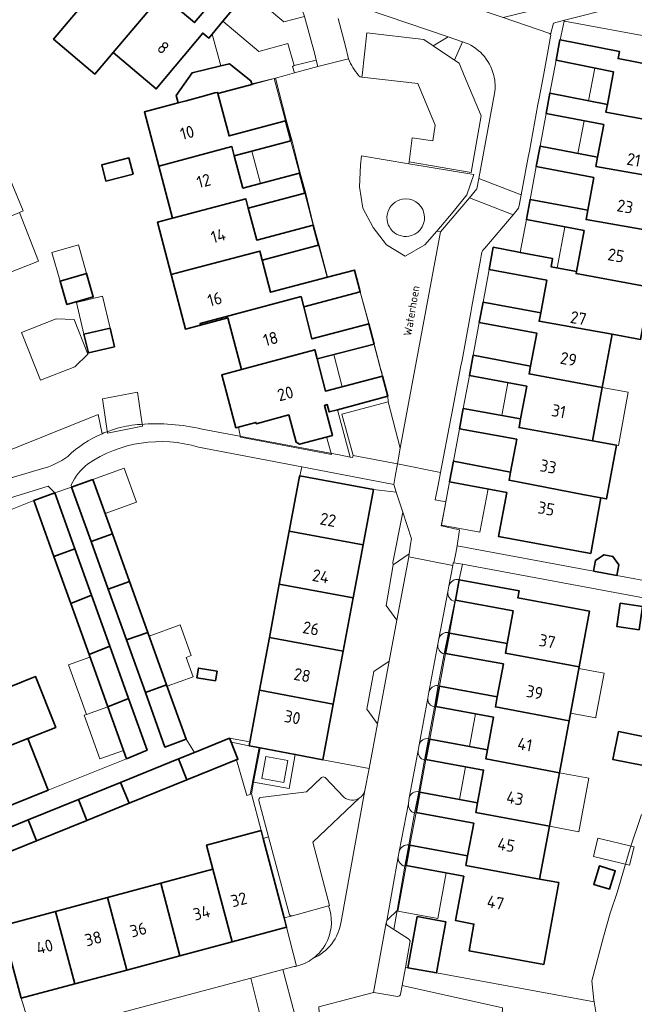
# Model space of a CAD drawing. Header units: metres. Extents: x 149984 to 156489, y 469398 to 478068.
# Tile 236 of 256: x 153711 to 153779, y 471897 to 472006. Entities that reach past the tile are written whole.
import ezdxf
from ezdxf.enums import TextEntityAlignment as Align

# ---------------------------------------------------------------- set-up
doc = ezdxf.new("R2010")
doc.units = ezdxf.units.M
doc.header["$LTSCALE"] = 0.75
for name, color, linetype, lineweight in [('B-WE-GR-BEPLANTING_CULTUUR_HEESTERS-GV', 252, 'Continuous', 18), ('B-WE-GR-BEPLANTING_CULTUUR_ROOS-GV', 252, 'Continuous', 18), ('B-WE-OG-BEBOUWING-GV', 6, 'Continuous', 35), ('B-WE-OG-BEBOUWING-T18', 1, 'Continuous', 18), ('B-WE-OG-BEBOUWING_LAGE TRAFO-GV', 6, 'Continuous', 18), ('B-WE-OG-BEBOUWING_LUIFEL-GV', 6, 'Continuous', 18), ('B-WE-OG-BEBOUWING_OVERBOUWING-GV', 6, 'Continuous', 18), ('B-WE-OG-TERREIN_BEGROEID-GV', 252, 'Continuous', 18), ('B-WE-OG-TERREIN_ERF-GV', 252, 'Continuous', 18), ('B-WE-OG-TOPOGRAFIE-T18', 7, 'Continuous', 18), ('B-WE-OG-WATER_MEER-GV', 252, 'Continuous', 18), ('B-WE-VH-OPENVERHARDING_BETONSTRAATSTEEN-GV', 252, 'Continuous', 18), ('B-WE-VH-OPENVERHARDING_STRAATBAKSTEEN-GV', 252, 'Continuous', 18), ('B-WE-VH-OPENVERHARDING_TEGEL-GV', 252, 'Continuous', 18)]:
    doc.layers.add(name, color=color, linetype=linetype, lineweight=lineweight)
doc.styles.add('NLCS-ISO-M500-T18', font='NLCS-ISO.ttf', dxfattribs={"height": 0.9})
doc.styles.add('NLCS-ISO-M750-T18', font='NLCS-ISO.ttf', dxfattribs={"height": 1.35})

msp = doc.modelspace()

# ---------------------------------------------------------------- linework, layer by layer
at = {"layer": 'B-WE-GR-BEPLANTING_CULTUUR_HEESTERS-GV', "flags": 128}
for points in [[(153780.73, 472012.61), (153778.87, 472009.15), (153778.075, 472007.833), (153776.971, 472007.537), (153771.38, 472006.133), (153771.327, 472006.038), (153771.367, 472006.031), (153781.405, 472004.154)], [(153759.161, 471941.535), (153759.666, 471943.926), (153759.673, 471943.957)], [(153758.514, 471943.222), (153758.4, 471942.605)], [(153757.394, 471937.352), (153757.285, 471936.774)], [(153758.001, 471935.69), (153758.481, 471938.079)], [(153756.923, 471929.79), (153757.316, 471932.172)], [(153756.284, 471931.435), (153756.175, 471930.763)], [(153755.808, 471923.893), (153756.266, 471926.26)], [(153755.213, 471925.6), (153755.097, 471924.964)], [(153749.179, 471920.5), (153749.643, 471922.958), (153744.512, 471923.932), (153741.435, 471924.517), (153740.772, 471920.744), (153736.808, 471921.44), (153736.554, 471920.133), (153737.629, 471916.061), (153737.859, 471915.188), (153738.465, 471915.35), (153737.379, 471919.404)], [(153737.583, 471919.732), (153742.683, 471920.374), (153744.356, 471921.945)], [(153744.755, 471921.942), (153746.845, 471919.764)], [(153754.115, 471919.679), (153754.014, 471919.07)], [(153754.707, 471917.979), (153755.167, 471920.368)], [(153753.611, 471912.09), (153754.055, 471914.462)], [(153752.994, 471913.723), (153752.887, 471913.141)], [(153745.139, 471907.711), (153741.114, 471906.592), (153740.193, 471906.349), (153740.468, 471905.306), (153741.587, 471900.994)], [(153751.778, 471905.456), (153752.385, 471905.075), (153752.754, 471907.157), (153751.73, 471906.184)], [(153751.598, 471906.028), (153751.555, 471905.79)], [(153775.33, 471893.03), (153774.657, 471897.039), (153757.13, 471900.229), (153753.937, 471900.81), (153753.69, 471900.855), (153753.324, 471898.842), (153764.458, 471896.342)]]:
    msp.add_lwpolyline(points, dxfattribs=at)
for points in [[(153741.354, 472000.287), (153741.146, 472000.97), (153741.317, 472001.089), (153740.618, 472003.538), (153737.4, 472002.641), (153733.384, 472006.026), (153732.189, 472004.594), (153733.156, 472001.048), (153734.135, 472001.279), (153736.513, 471999.394), (153736.6, 471999.071), (153739.227, 471999.694), (153740.325, 472000)], [(153759.142, 472001.691), (153760.018, 472003.741), (153758.449, 472004.29), (153756.755, 472003.296)], [(153752.661, 471953.684), (153752.38, 471954.531), (153742.18, 471956.476), (153741.931, 471955.501), (153750.148, 471953.958)], [(153712.375, 471952.735), (153714.7, 471953.596), (153713.964, 471954.334), (153703.282, 471951.031), (153703.833, 471949.319)], [(153736.808, 471921.44), (153740.772, 471920.744), (153741.435, 471924.517), (153737.534, 471925.258)], [(153737.721, 471921.836), (153738.164, 471924.296), (153740.623, 471923.845), (153740.179, 471921.385)], [(153706.977, 471912.633), (153706.884, 471912.596), (153705.97, 471914.896), (153704.682, 471914.38), (153703.439, 471913.882), (153702.972, 471912.739), (153710.691, 471893.486), (153710.917, 471892.919), (153711.43, 471892.98), (153712.266, 471893.203), (153710.965, 471897.415), (153708.818, 471905.473), (153708.862, 471905.485)]]:
    msp.add_lwpolyline(points, close=True, dxfattribs=at)
at = {"layer": 'B-WE-GR-BEPLANTING_CULTUUR_HEESTERS-GV'}
for points in [[(153759.673, 471943.957, 0.4170107), (153758.514, 471943.222)], [(153758.4, 471942.605, 0.4025682), (153759.161, 471941.535)], [(153758.481, 471938.079, 0.3968194), (153757.394, 471937.352)], [(153757.285, 471936.774, 0.3898345), (153758.001, 471935.69)], [(153757.316, 471932.172, 0.3748282), (153756.284, 471931.435)], [(153756.175, 471930.763, 0.4004176), (153756.923, 471929.79)], [(153756.266, 471926.26, 0.397391), (153755.213, 471925.6)], [(153755.097, 471924.964, 0.3872714), (153755.808, 471923.893)], [(153744.356, 471921.945, -0.4486153), (153744.755, 471921.942)], [(153737.379, 471919.404, -0.428098), (153737.583, 471919.732)], [(153746.845, 471919.764, 0.3179296), (153748.537, 471919.654)], [(153748.537, 471919.654, 0.1883181), (153749.179, 471920.5)], [(153755.167, 471920.368, 0.4060414), (153754.115, 471919.679)], [(153754.014, 471919.07, 0.3642294), (153754.707, 471917.979)], [(153754.055, 471914.462, 0.3876946), (153752.994, 471913.723)], [(153752.887, 471913.141, 0.3881759), (153753.611, 471912.09)], [(153745.017, 471903.854, 0.1944457), (153745.139, 471907.711)], [(153751.555, 471905.79, 0.2493106), (153751.778, 471905.456)], [(153751.73, 471906.184, 0.1316113), (153751.598, 471906.028)], [(153743.38, 471901.825, 0.1314917), (153745.017, 471903.854)], [(153741.587, 471900.994, 0.0989228), (153743.38, 471901.825)]]:
    msp.add_lwpolyline(points, format="xyb", dxfattribs=at)
at = {"layer": 'B-WE-GR-BEPLANTING_CULTUUR_ROOS-GV', "flags": 128}
for points in [[(153719.965, 471960.165), (153719.545, 471962.302), (153704.677, 471956.352), (153704.745, 471956.181), (153696.972, 471953.103)], [(153696.972, 471953.103), (153690.981, 471950.754), (153691.323, 471949.936), (153691.353, 471949.782), (153713.234, 471956.249)]]:
    msp.add_lwpolyline(points, dxfattribs=at)
at = {"layer": 'B-WE-GR-BEPLANTING_CULTUUR_ROOS-GV'}
for points in [[(153716.152, 471957.644, -0.0884047), (153719.965, 471960.165)], [(153713.234, 471956.249, 0.0970785), (153716.152, 471957.644)]]:
    msp.add_lwpolyline(points, format="xyb", dxfattribs=at)
at = {"layer": 'B-WE-OG-BEBOUWING-GV', "flags": 128}
for points in [[(153727.384, 472008.258), (153731.571, 472013.218), (153729.813, 472014.701), (153725.626, 472009.742), (153722.799, 472012.13), (153722.013, 472012.813), (153716.604, 472006.415), (153714.572, 472004.011), (153719.154, 472000.137), (153721.191, 472002.546), (153726.606, 472008.951)], [(153721.191, 472002.546), (153725.984, 471998.502), (153731.159, 472004.701), (153731.819, 472004.151), (153732.189, 472004.594), (153733.384, 472006.026), (153736.156, 472009.347), (153734.406, 472010.824), (153730.218, 472005.865), (153727.384, 472008.258), (153726.606, 472008.951)], [(153776.136, 471996.778), (153775.965, 471995.897), (153784.177, 471994.399), (153785.268, 472000.314), (153777.326, 472001.856), (153777.48, 472002.651), (153770.886, 472003.933), (153770.844, 472003.941), (153770.422, 472001.679), (153776.809, 472000.408)], [(153731.334, 471997.729), (153732.514, 471998.043), (153732.775, 471998.112), (153732.814, 471997.967), (153736.623, 471998.984), (153736.6, 471999.071), (153736.513, 471999.394), (153734.135, 472001.279), (153733.156, 472001.048), (153729.974, 472000.297), (153728.208, 471997.779), (153728.427, 471996.957), (153729.292, 471997.187)], [(153734.392, 471992.076), (153734.663, 471991.049), (153740.944, 471992.718), (153740.354, 471994.937), (153734.072, 471993.272), (153732.814, 471997.967), (153732.775, 471998.112), (153732.514, 471998.043), (153731.334, 471997.729), (153729.292, 471997.187), (153728.427, 471996.957), (153727.851, 471996.804), (153724.676, 471995.961), (153726.264, 471989.917)], [(153775.965, 471995.897), (153776.136, 471996.778), (153769.742, 471998.022), (153769.321, 471995.761), (153775.72, 471994.531), (153775.045, 471990.891), (153774.851, 471989.886), (153783.076, 471988.433), (153784.177, 471994.399)], [(153734.663, 471991.049), (153734.392, 471992.076), (153726.264, 471989.917), (153727.789, 471984.114), (153735.95, 471986.261), (153736.204, 471985.251), (153742.485, 471986.92), (153741.894, 471989.143), (153735.613, 471987.473)], [(153774.851, 471989.886), (153775.045, 471990.891), (153768.645, 471992.133), (153768.222, 471989.863), (153774.626, 471988.634), (153773.954, 471985.005), (153773.761, 471983.978), (153781.989, 471982.543), (153783.076, 471988.433)], [(153720.39, 471988.24), (153723.416, 471989.019), (153722.951, 471990.823), (153719.926, 471990.044)], [(153727.637, 471977.869), (153729.314, 471978.31), (153737.503, 471980.466), (153737.745, 471979.453), (153744.026, 471981.122), (153743.433, 471983.354), (153737.151, 471981.685), (153736.204, 471985.251), (153735.95, 471986.261), (153727.789, 471984.114), (153726.11, 471983.672)], [(153772.651, 471977.971), (153780.869, 471976.474), (153781.989, 471982.543), (153773.761, 471983.978), (153773.954, 471985.005), (153767.543, 471986.215), (153767.124, 471983.963), (153773.534, 471982.738), (153772.69, 471978.186)], [(153780.869, 471976.474), (153772.651, 471977.971), (153772.69, 471978.186), (153769.87, 471978.724), (153770.044, 471979.637), (153766.442, 471980.318), (153766.307, 471980.344), (153763.442, 471980.886), (153762.986, 471978.438), (153769.407, 471977.235), (153768.719, 471973.599), (153768.548, 471972.678), (153776.649, 471971.225), (153779.825, 471970.655), (153780.848, 471976.359)], [(153742.372, 471974.282), (153748.655, 471975.936), (153748.01, 471978.362), (153745.017, 471977.567), (153738.692, 471975.887), (153737.745, 471979.453), (153737.503, 471980.466), (153729.314, 471978.31), (153727.637, 471977.869), (153729.235, 471971.795), (153730.91, 471972.236), (153730.864, 471972.411), (153742.082, 471975.405)], [(153716.048, 471974.531), (153718.987, 471975.372), (153718.241, 471977.98), (153715.301, 471977.14)], [(153742.082, 471975.405), (153730.864, 471972.411), (153730.91, 471972.236), (153733.932, 471973.05), (153735.471, 471967.323), (153743.606, 471969.499), (153743.869, 471968.482), (153750.2, 471970.128), (153749.604, 471972.37), (153743.295, 471970.709), (153742.372, 471974.282)], [(153768.548, 471972.678), (153768.719, 471973.599), (153762.307, 471974.791), (153761.886, 471972.53), (153768.291, 471971.339), (153767.602, 471967.694), (153767.437, 471966.809), (153775.566, 471965.304), (153776.649, 471971.225)], [(153721.338, 471969.835), (153720.843, 471971.914), (153717.95, 471971.225), (153718.444, 471969.146)], [(153751.738, 471964.35), (153751.144, 471966.581), (153744.794, 471964.901), (153743.869, 471968.482), (153743.606, 471969.499), (153735.471, 471967.323), (153733.258, 471966.728), (153734.842, 471960.837), (153737.055, 471961.432), (153737.096, 471961.278), (153740.722, 471962.252), (153741.53, 471959.244), (153741.92, 471959.008), (153745.566, 471959.987), (153744.672, 471963.313), (153744.995, 471963.4), (153745.211, 471962.589), (153746.115, 471962.833)], [(153766.489, 471961.808), (153766.314, 471960.856), (153774.482, 471959.381), (153775.566, 471965.304), (153767.437, 471966.809), (153767.602, 471967.694), (153761.208, 471968.892), (153760.787, 471966.632), (153767.176, 471965.444)], [(153766.314, 471960.856), (153766.489, 471961.808), (153760.108, 471962.984), (153759.687, 471960.723), (153766.061, 471959.548), (153765.372, 471955.903), (153765.197, 471954.992), (153773.39, 471953.409), (153775.415, 471953.039), (153776.051, 471952.923), (153777.143, 471958.9), (153774.482, 471959.381)], [(153765.197, 471954.992), (153765.372, 471955.903), (153759.017, 471957.125), (153758.591, 471954.835), (153764.944, 471953.643), (153764.019, 471948.75), (153774.288, 471946.873), (153775.415, 471953.039), (153773.39, 471953.409)], [(153718.933, 471955.086), (153716.568, 471954.241), (153718.746, 471948.179), (153721.109, 471949.028)], [(153748.993, 471947.807), (153750.148, 471953.958), (153741.931, 471955.501), (153741.881, 471955.232), (153740.773, 471949.329)], [(153714.7, 471953.596), (153712.375, 471952.735), (153714.602, 471946.528), (153716.935, 471947.366)], [(153720.645, 471942.892), (153723.008, 471943.741), (153721.109, 471949.028), (153718.746, 471948.179)], [(153748.993, 471947.807), (153740.773, 471949.329), (153739.666, 471943.432), (153747.886, 471941.909)], [(153716.482, 471941.286), (153718.782, 471942.223), (153716.935, 471947.366), (153714.602, 471946.528)], [(153774.598, 471944.895), (153777.173, 471944.419), (153777.392, 471945.6), (153776.751, 471946.533), (153775.749, 471946.718), (153774.817, 471946.077)], [(153723.008, 471943.741), (153720.645, 471942.892), (153722.674, 471937.241), (153725.038, 471938.09)], [(153764.796, 471935.788), (153772.987, 471934.244), (153774.144, 471940.458), (153766.162, 471941.944), (153766.329, 471942.687), (153759.675, 471943.926), (153759.252, 471941.655), (153765.664, 471940.469), (153764.988, 471936.839)], [(153747.886, 471941.909), (153739.666, 471943.432), (153738.559, 471937.535), (153746.779, 471936.012)], [(153718.782, 471942.223), (153716.482, 471941.286), (153718.51, 471935.634), (153720.809, 471936.571)], [(153780.043, 471940.966), (153777.571, 471941.327), (153777.192, 471938.733), (153779.665, 471938.372)], [(153724.772, 471931.402), (153727.135, 471932.251), (153725.038, 471938.09), (153722.674, 471937.241)], [(153746.779, 471936.012), (153738.559, 471937.535), (153737.455, 471931.655), (153745.669, 471930.094)], [(153763.679, 471929.795), (153771.872, 471928.259), (153772.987, 471934.244), (153764.796, 471935.788), (153764.988, 471936.839), (153758.575, 471938.017), (153758.154, 471935.756), (153764.569, 471934.587), (153763.889, 471930.938)], [(153720.809, 471936.571), (153718.51, 471935.634), (153720.597, 471929.817), (153722.905, 471930.731)], [(153730.492, 471933.051), (153732.57, 471932.714), (153732.742, 471933.775), (153730.664, 471934.112)], [(153701.695, 471928.779), (153703.921, 471923.211), (153711.691, 471926.289), (153714.814, 471927.526), (153712.575, 471933.178), (153709.443, 471931.912)], [(153727.135, 471932.251), (153724.772, 471931.402), (153726.953, 471925.332), (153729.306, 471926.209)], [(153745.669, 471930.094), (153737.455, 471931.655), (153736.299, 471925.493), (153737.534, 471925.258), (153741.435, 471924.517), (153744.512, 471923.932)], [(153770.797, 471922.483), (153771.872, 471928.259), (153763.679, 471929.795), (153763.889, 471930.938), (153757.477, 471932.118), (153757.056, 471929.857), (153763.468, 471928.675), (153762.789, 471925.027), (153762.608, 471924.05)], [(153722.666, 471924.049), (153724.969, 471924.977), (153722.905, 471930.731), (153720.597, 471929.817)], [(153711.691, 471926.289), (153703.921, 471923.211), (153706.233, 471917.429), (153713.985, 471920.552)], [(153730.219, 471924.747), (153728.456, 471924.031), (153729.379, 471921.679), (153735.066, 471923.989), (153734.302, 471925.87), (153734.115, 471926.33)], [(153761.496, 471918.082), (153769.69, 471916.537), (153770.797, 471922.483), (153762.608, 471924.05), (153762.789, 471925.027), (153756.379, 471926.22), (153755.958, 471923.958), (153762.371, 471922.784), (153761.692, 471919.134)], [(153777.351, 471927.056), (153776.73, 471923.971), (153781.84, 471922.942), (153783.049, 471925.909)], [(153722.026, 471921.419), (153722.972, 471919.092), (153729.379, 471921.679), (153728.456, 471924.031)], [(153722.972, 471919.092), (153722.026, 471921.419), (153717.325, 471919.509), (153718.266, 471917.192)], [(153711.741, 471917.241), (153712.678, 471914.935), (153718.266, 471917.192), (153717.325, 471919.509)], [(153768.597, 471910.669), (153769.69, 471916.537), (153761.496, 471918.082), (153761.692, 471919.134), (153755.282, 471920.331), (153754.86, 471918.06), (153761.271, 471916.872), (153760.593, 471913.233), (153760.399, 471912.185)], [(153705.97, 471914.896), (153706.884, 471912.596), (153706.977, 471912.633), (153712.678, 471914.935), (153711.741, 471917.241)], [(153732.28, 471911.757), (153734.411, 471903.686), (153740.468, 471905.306), (153740.193, 471906.349), (153738.337, 471913.379), (153737.859, 471915.188), (153737.629, 471916.061), (153731.572, 471914.439)], [(153760.593, 471913.233), (153754.182, 471914.422), (153753.762, 471912.161), (153760.174, 471910.981), (153759.257, 471906.053), (153761.298, 471905.673), (153760.754, 471902.7), (153769.063, 471901.18), (153770.728, 471910.279), (153768.597, 471910.669), (153760.399, 471912.185)], [(153776.379, 471909.547), (153777.004, 471911.601), (153775.244, 471912.136), (153774.619, 471910.082)], [(153726.484, 471910.204), (153728.615, 471902.136), (153734.411, 471903.686), (153732.28, 471911.757)], [(153728.615, 471902.136), (153726.484, 471910.204), (153720.562, 471908.618), (153722.72, 471900.559)], [(153720.562, 471908.618), (153714.784, 471907.071), (153716.942, 471899.014), (153722.72, 471900.559)], [(153710.965, 471897.415), (153716.942, 471899.014), (153714.784, 471907.071), (153708.862, 471905.485), (153708.818, 471905.473)], [(153754.971, 471906.495), (153753.937, 471900.81), (153757.13, 471900.229), (153758.164, 471905.914)]]:
    msp.add_lwpolyline(points, close=True, dxfattribs=at)
at = {"layer": 'B-WE-OG-BEBOUWING_LAGE TRAFO-GV', "flags": 128}
msp.add_lwpolyline([(153737.721, 471921.836), (153740.179, 471921.385), (153740.623, 471923.845), (153738.164, 471924.296)], close=True, dxfattribs=at)
at = {"layer": 'B-WE-OG-BEBOUWING_LUIFEL-GV', "flags": 128}
for points in [[(153770.422, 472001.679), (153769.742, 471998.022), (153774.033, 471997.187), (153774.756, 472000.817)], [(153740.354, 471994.937), (153739.092, 471999.646), (153732.815, 471997.964), (153734.072, 471993.272)], [(153769.321, 471995.761), (153768.645, 471992.133), (153772.864, 471991.314), (153773.563, 471994.946)], [(153740.944, 471992.718), (153736.617, 471991.568), (153737.567, 471987.993), (153741.894, 471989.143)], [(153767.543, 471986.215), (153773.954, 471985.005), (153774.626, 471988.634), (153768.222, 471989.863)], [(153742.485, 471986.92), (153736.204, 471985.251), (153737.151, 471981.685), (153743.433, 471983.354)], [(153767.124, 471983.963), (153766.442, 471980.318), (153770.044, 471979.637), (153769.87, 471978.724), (153770.548, 471978.595), (153771.417, 471983.142)], [(153715.301, 471977.14), (153718.241, 471977.98), (153717.329, 471981.169), (153714.389, 471980.329)], [(153744.026, 471981.122), (153737.745, 471979.453), (153738.692, 471975.887), (153744.973, 471977.555)], [(153762.986, 471978.438), (153762.307, 471974.791), (153768.719, 471973.599), (153769.407, 471977.235)], [(153717.95, 471971.225), (153720.843, 471971.914), (153720.003, 471975.444), (153717.109, 471974.755)], [(153748.655, 471975.936), (153742.372, 471974.282), (153743.295, 471970.709), (153749.604, 471972.37)], [(153761.886, 471972.53), (153761.208, 471968.892), (153767.602, 471967.694), (153768.291, 471971.339)], [(153750.2, 471970.128), (153745.708, 471968.96), (153746.636, 471965.388), (153751.144, 471966.581)], [(153760.787, 471966.632), (153760.108, 471962.984), (153764.386, 471962.196), (153765.063, 471965.837)], [(153775.566, 471965.304), (153774.483, 471959.386), (153777.143, 471958.9), (153777.377, 471958.857), (153778.459, 471964.775)], [(153735.125, 471960.913), (153735.363, 471959.769), (153745.457, 471957.841), (153744.921, 471959.814), (153741.92, 471959.008), (153741.53, 471959.244), (153740.722, 471962.252), (153737.096, 471961.278), (153737.055, 471961.432)], [(153766.061, 471959.548), (153759.687, 471960.723), (153759.017, 471957.125), (153765.372, 471955.903)], [(153718.933, 471955.086), (153720.294, 471951.296), (153723.775, 471952.546), (153722.413, 471956.336)], [(153758.591, 471954.835), (153757.688, 471950.02), (153761.97, 471949.217), (153762.874, 471954.031)], [(153759.252, 471941.655), (153758.575, 471938.017), (153764.988, 471936.839), (153765.664, 471940.469)], [(153725.186, 471937.678), (153727.135, 471932.251), (153727.191, 471932.095), (153730.083, 471933.134), (153729.302, 471935.308), (153729.859, 471935.508), (153728.634, 471938.917)], [(153720.597, 471929.817), (153718.614, 471935.345), (153716.23, 471934.489), (153718.213, 471928.962)], [(153758.154, 471935.756), (153757.477, 471932.118), (153761.878, 471931.308), (153763.889, 471930.938), (153764.569, 471934.587), (153762.543, 471934.956)], [(153772.957, 471934.086), (153772.031, 471929.113), (153774.842, 471928.589), (153774.863, 471928.701), (153775.769, 471933.562)], [(153720.597, 471929.817), (153718.213, 471928.962), (153717.989, 471928.882), (153719.727, 471924.037), (153722.335, 471924.973)], [(153757.056, 471929.857), (153756.379, 471926.22), (153760.789, 471925.399), (153761.461, 471929.045)], [(153734.115, 471926.33), (153735.066, 471923.989), (153734.915, 471923.928), (153736.041, 471919.965), (153736.429, 471920.075), (153737.419, 471925.28), (153736.299, 471925.493), (153736.376, 471925.906)], [(153755.958, 471923.958), (153755.282, 471920.331), (153759.71, 471919.504), (153760.377, 471923.149)], [(153774.071, 471921.873), (153770.797, 471922.483), (153769.69, 471916.537), (153772.964, 471915.927)], [(153754.86, 471918.06), (153754.182, 471914.422), (153760.593, 471913.233), (153761.271, 471916.872)], [(153753.762, 471912.161), (153752.832, 471907.109), (153757.278, 471906.29), (153758.208, 471911.343)]]:
    msp.add_lwpolyline(points, close=True, dxfattribs=at)
at = {"layer": 'B-WE-OG-BEBOUWING_OVERBOUWING-GV', "flags": 128}
for points in [[(153711.198, 471984.931), (153708.886, 471990.508), (153705.023, 471988.906), (153707.336, 471983.329), (153710.771, 471984.754)], [(153709.226, 471977.909), (153712.899, 471979.358), (153710.771, 471984.754), (153707.336, 471983.329), (153707.122, 471983.244), (153707.402, 471982.533)], [(153711.019, 471971.43), (153713.106, 471966.107), (153716.932, 471967.607), (153718.366, 471969.029), (153716.864, 471972.861), (153714.845, 471972.93)], [(153720.008, 471964.029), (153720.554, 471960.238), (153724.464, 471960.995), (153723.918, 471964.786)], [(153775.072, 471915.218), (153774.58, 471913.191), (153778.607, 471912.213), (153779.1, 471914.24)]]:
    msp.add_lwpolyline(points, close=True, dxfattribs=at)
at = {"layer": 'B-WE-OG-TERREIN_BEGROEID-GV', "flags": 128}
for points in [[(153734.331, 471858.997), (153738.035, 471858.924), (153738.091, 471861.775), (153753.996, 471861.461), (153753.94, 471858.61), (153759.405, 471858.502), (153758.936, 471861.662), (153765.432, 471891.347), (153764.249, 471891.584), (153764.458, 471896.342), (153753.324, 471898.842), (153753.15, 471897.883)], [(153752.798, 471897.626), (153750.639, 471897.989), (153750.137, 471898.074), (153747.73, 471897.432), (153744.072, 471896.455), (153744.281, 471892.507), (153742.908, 471891.229), (153741.046, 471887.285)]]:
    msp.add_lwpolyline(points, dxfattribs=at)
at = {"layer": 'B-WE-OG-TERREIN_BEGROEID-GV'}
msp.add_lwpolyline([(153753.15, 471897.883, -0.303812), (153752.798, 471897.626)], format="xyb", dxfattribs=at)
at = {"layer": 'B-WE-OG-TERREIN_ERF-GV', "flags": 128}
for points in [[(153727.384, 472008.258), (153730.218, 472005.865), (153734.406, 472010.824)], [(153672.858, 472006.242), (153675.068, 472000.61), (153675.994, 471998.064), (153676.274, 471997.357), (153685.916, 472001.144), (153688.216, 471995.322), (153690.421, 471989.741), (153688.351, 471988.923), (153690.576, 471983.35), (153692.8, 471977.778), (153694.994, 471972.28), (153697.904, 471973.434), (153697.983, 471973.234), (153700.741, 471974.327), (153702.974, 471968.687), (153700.219, 471967.596), (153702.431, 471962.018), (153704.677, 471956.352), (153719.545, 471962.302), (153719.965, 471960.165)], [(153731.075, 471960.682), (153746.486, 471957.77), (153747.534, 471957.572), (153746.115, 471962.833), (153745.211, 471962.589), (153744.995, 471963.4), (153744.672, 471963.313), (153745.566, 471959.987), (153741.92, 471959.008), (153741.53, 471959.244), (153740.722, 471962.252), (153737.096, 471961.278), (153737.055, 471961.432), (153734.842, 471960.837), (153733.258, 471966.728), (153735.471, 471967.323), (153733.932, 471973.05), (153730.91, 471972.236), (153729.235, 471971.795), (153727.637, 471977.869), (153726.11, 471983.672), (153727.789, 471984.114), (153726.264, 471989.917), (153724.676, 471995.961), (153727.851, 471996.804), (153728.427, 471996.957), (153728.208, 471997.779), (153729.974, 472000.297), (153733.156, 472001.048), (153732.189, 472004.594), (153731.819, 472004.151), (153731.159, 472004.701), (153725.984, 471998.502), (153721.191, 472002.546), (153719.154, 472000.137), (153714.572, 472004.011), (153716.604, 472006.415)], [(153781.405, 472004.154), (153771.367, 472006.031), (153771.327, 472006.038), (153770.886, 472003.933), (153777.48, 472002.651), (153777.326, 472001.856), (153785.268, 472000.314)], [(153779.825, 471970.655), (153776.649, 471971.225), (153775.566, 471965.304), (153774.482, 471959.381), (153777.143, 471958.9), (153776.051, 471952.923), (153775.415, 471953.039), (153774.288, 471946.873), (153764.019, 471948.75), (153764.944, 471953.643), (153758.591, 471954.835), (153758.175, 471952.59), (153758.098, 471952.171), (153757.642, 471949.913), (153759.7, 471949.478), (153759.416, 471947.707), (153774.598, 471944.895), (153774.817, 471946.077), (153775.749, 471946.718), (153776.751, 471946.533), (153777.392, 471945.6), (153777.173, 471944.419), (153781.598, 471943.599)], [(153750.2, 471970.128), (153743.869, 471968.482), (153744.794, 471964.901), (153751.144, 471966.581), (153751.019, 471967.107)], [(153750.99, 471967.102), (153750.205, 471970.063), (153750.2, 471970.128)], [(153716.523, 471954.501), (153716.568, 471954.241), (153718.933, 471955.086), (153721.109, 471949.028), (153723.008, 471943.741), (153725.038, 471938.09), (153727.135, 471932.251), (153729.306, 471926.209), (153730.219, 471924.747), (153734.115, 471926.33), (153734.302, 471925.87), (153736.299, 471925.493), (153737.455, 471931.655), (153738.559, 471937.535), (153739.666, 471943.432), (153740.773, 471949.329), (153741.881, 471955.232), (153741.931, 471955.501), (153742.18, 471956.476), (153730.683, 471958.668)], [(153781.748, 471941.639), (153760.031, 471945.662), (153759.673, 471943.957), (153759.666, 471943.926), (153759.161, 471941.535), (153758.481, 471938.079), (153758.001, 471935.69), (153757.316, 471932.172), (153756.923, 471929.79), (153756.266, 471926.26), (153755.808, 471923.893), (153755.167, 471920.368), (153754.707, 471917.979), (153754.055, 471914.462), (153753.611, 471912.09), (153752.754, 471907.157), (153752.385, 471905.075), (153754.042, 471904.033), (153754.228, 471903.82), (153753.69, 471900.855), (153753.937, 471900.81), (153754.971, 471906.495), (153758.164, 471905.914), (153757.13, 471900.229), (153774.657, 471897.039), (153774.63, 471897.2), (153774.4, 471899.34), (153775.69, 471904.25), (153776.43, 471906.88), (153777.22, 471909.17), (153778.66, 471914.11), (153779.924, 471917.856)], [(153741.587, 471900.994), (153740.468, 471905.306), (153734.411, 471903.686), (153728.615, 471902.136), (153722.72, 471900.559), (153716.942, 471899.014)], [(153716.942, 471899.014), (153710.965, 471897.415), (153712.266, 471893.203), (153736.498, 471899.658), (153740.07, 471900.613), (153741.313, 471900.936)]]:
    msp.add_lwpolyline(points, dxfattribs=at)
for points in [[(153769.742, 471998.022), (153776.136, 471996.778), (153776.809, 472000.408), (153770.422, 472001.679)], [(153736.204, 471985.251), (153737.151, 471981.685), (153743.433, 471983.354), (153744.026, 471981.122), (153737.745, 471979.453), (153738.692, 471975.887), (153745.017, 471977.567), (153744.1, 471981.104), (153743.444, 471983.468), (153742.599, 471986.88), (153741.931, 471989.259), (153741.076, 471992.698), (153740.421, 471995.057), (153739.227, 471999.694), (153736.6, 471999.071), (153736.623, 471998.984), (153732.814, 471997.967), (153734.072, 471993.272), (153740.354, 471994.937), (153740.944, 471992.718), (153734.663, 471991.049), (153735.613, 471987.473), (153741.894, 471989.143), (153742.485, 471986.92)], [(153775.045, 471990.891), (153775.72, 471994.531), (153769.321, 471995.761), (153768.645, 471992.133)], [(153720.39, 471988.24), (153719.926, 471990.044), (153722.951, 471990.823), (153723.416, 471989.019)], [(153773.954, 471985.005), (153774.626, 471988.634), (153768.222, 471989.863), (153767.543, 471986.215)], [(153767.124, 471983.963), (153766.442, 471980.318), (153770.044, 471979.637), (153769.87, 471978.724), (153772.69, 471978.186), (153773.534, 471982.738)], [(153715.301, 471977.14), (153718.241, 471977.98), (153718.987, 471975.372), (153716.048, 471974.531)], [(153762.986, 471978.438), (153762.307, 471974.791), (153768.719, 471973.599), (153769.407, 471977.235)], [(153749.604, 471972.37), (153749.616, 471972.456), (153748.655, 471975.936), (153742.372, 471974.282), (153743.295, 471970.709)], [(153761.886, 471972.53), (153761.208, 471968.892), (153767.602, 471967.694), (153768.291, 471971.339)], [(153720.843, 471971.914), (153721.338, 471969.835), (153718.444, 471969.146), (153717.95, 471971.225)], [(153760.787, 471966.632), (153760.108, 471962.984), (153766.489, 471961.808), (153767.176, 471965.444)], [(153759.687, 471960.723), (153759.017, 471957.125), (153765.372, 471955.903), (153766.061, 471959.548)], [(153750.148, 471953.958), (153748.993, 471947.807), (153747.886, 471941.909), (153746.779, 471936.012), (153745.669, 471930.094), (153744.512, 471923.932), (153749.643, 471922.958), (153750.579, 471927.91), (153749.381, 471929.56), (153750.184, 471933.735), (153751.863, 471934.894), (153752.733, 471939.448), (153751.528, 471941.074), (153752.326, 471945.611), (153752.278, 471945.843), (153753.406, 471951.434), (153752.661, 471953.684)], [(153718.51, 471935.634), (153716.482, 471941.286), (153714.602, 471946.528), (153712.375, 471952.735), (153703.833, 471949.319), (153702.668, 471948.853), (153704.978, 471943.076), (153707.206, 471937.504), (153709.443, 471931.912), (153712.575, 471933.178), (153714.814, 471927.526), (153711.691, 471926.289), (153713.985, 471920.552), (153722.666, 471924.049), (153720.597, 471929.817)], [(153769.69, 471916.537), (153768.597, 471910.669), (153770.728, 471910.279), (153769.063, 471901.18), (153760.754, 471902.7), (153761.298, 471905.673), (153759.257, 471906.053), (153760.174, 471910.981), (153753.762, 471912.161), (153754.182, 471914.422), (153760.593, 471913.233), (153761.271, 471916.872), (153754.86, 471918.06), (153755.282, 471920.331), (153761.692, 471919.134), (153762.371, 471922.784), (153755.958, 471923.958), (153756.379, 471926.22), (153762.789, 471925.027), (153763.468, 471928.675), (153757.056, 471929.857), (153757.477, 471932.118), (153763.889, 471930.938), (153764.569, 471934.587), (153758.154, 471935.756), (153758.575, 471938.017), (153764.988, 471936.839), (153765.664, 471940.469), (153759.252, 471941.655), (153759.675, 471943.926), (153766.329, 471942.687), (153766.162, 471941.944), (153774.144, 471940.458), (153772.987, 471934.244), (153771.872, 471928.259), (153770.797, 471922.483)], [(153780.043, 471940.966), (153779.665, 471938.372), (153777.192, 471938.733), (153777.571, 471941.327)], [(153730.492, 471933.051), (153730.664, 471934.112), (153732.742, 471933.775), (153732.57, 471932.714)], [(153777.351, 471927.056), (153783.049, 471925.909), (153781.84, 471922.942), (153776.73, 471923.971)], [(153714.784, 471907.071), (153720.562, 471908.618), (153726.484, 471910.204), (153732.28, 471911.757), (153731.572, 471914.439), (153737.629, 471916.061), (153736.554, 471920.133), (153736.808, 471921.44), (153737.534, 471925.258), (153736.299, 471925.493), (153734.302, 471925.87), (153735.066, 471923.989), (153729.379, 471921.679), (153722.972, 471919.092), (153718.266, 471917.192), (153712.678, 471914.935), (153706.977, 471912.633), (153708.862, 471905.485)], [(153776.379, 471909.547), (153774.619, 471910.082), (153775.244, 471912.136), (153777.004, 471911.601)]]:
    msp.add_lwpolyline(points, close=True, dxfattribs=at)
at = {"layer": 'B-WE-OG-TERREIN_ERF-GV'}
for points in [[(153751.019, 471967.107, 0.0392911), (153750.99, 471967.102)], [(153721.676, 471960.768, -0.0500524), (153724.237, 471961.206)], [(153724.237, 471961.206, -0.0757565), (153731.075, 471960.682)], [(153719.965, 471960.165, -0.0355604), (153721.676, 471960.768)], [(153730.683, 471958.668, 0.22687), (153718.354, 471956.797)], [(153718.354, 471956.797, 0.1073712), (153716.523, 471954.501)], [(153741.313, 471900.936, 0.0139726), (153741.587, 471900.994)]]:
    msp.add_lwpolyline(points, format="xyb", dxfattribs=at)
at = {"layer": 'B-WE-OG-WATER_MEER-GV', "flags": 128}
msp.add_lwpolyline([(153779.924, 471917.856), (153778.66, 471914.11), (153777.22, 471909.17), (153776.43, 471906.88), (153775.69, 471904.25), (153774.4, 471899.34), (153774.63, 471897.2), (153774.657, 471897.039), (153775.33, 471893.03)], dxfattribs=at)
at = {"layer": 'B-WE-VH-OPENVERHARDING_BETONSTRAATSTEEN-GV', "flags": 128}
for points in [[(153749.357, 472007.354), (153750.599, 472011.148), (153749.258, 472011.611), (153744.159, 472013.346), (153743.916, 472013.419), (153742.803, 472013.774), (153741.332, 472009.217), (153741.667, 472008.538), (153742.219, 472007.285), (153742.462, 472006.55), (153743.604, 472002.354), (153743.763, 472001.697), (153743.954, 472000.972), (153747.364, 472001.824), (153747.018, 472003.227), (153746.19, 472006.321)], [(153744.356, 471921.945), (153742.683, 471920.374), (153737.583, 471919.732)], [(153746.845, 471919.764), (153744.755, 471921.942)], [(153741.114, 471906.592), (153745.139, 471907.711), (153745.24, 471907.739), (153743.377, 471914.763), (153748.537, 471919.654)], [(153737.379, 471919.404), (153738.465, 471915.35), (153740.75, 471906.816)], [(153740.75, 471906.816), (153738.465, 471915.35), (153737.859, 471915.188), (153738.337, 471913.379), (153740.193, 471906.349), (153741.114, 471906.592)], [(153751.555, 471905.79), (153750.137, 471898.074), (153750.639, 471897.989)], [(153753.15, 471897.883), (153753.324, 471898.842), (153753.69, 471900.855), (153754.228, 471903.82), (153754.042, 471904.033), (153752.385, 471905.075), (153751.778, 471905.456)], [(153750.639, 471897.989), (153752.798, 471897.626)]]:
    msp.add_lwpolyline(points, dxfattribs=at)
for points in [[(153736.156, 472009.347), (153733.384, 472006.026), (153737.4, 472002.641), (153740.618, 472003.538), (153741.317, 472001.089), (153743.763, 472001.697), (153743.604, 472002.354), (153742.462, 472006.55), (153740.183, 472005.953), (153736.546, 472009.008), (153736.167, 472009.361)], [(153748.85, 471999.794), (153755.048, 471999.079), (153757, 471994.456), (153756.735, 471992.736), (153754.444, 471993.062), (153754.107, 471990.386), (153760.985, 471989.192), (153762.097, 471995.485), (153760.22, 472000), (153759.657, 472001.353), (153759.142, 472001.691), (153756.755, 472003.296), (153755.711, 472003.993), (153749.399, 472004.714), (153748.873, 472000)], [(153766.27, 471985.232), (153766.371, 471985.707), (153766.547, 471986.718), (153761.851, 471988.551), (153761.611, 471987.375), (153760.805, 471986.393), (153765.655, 471984.492)], [(153753.115, 471958.571), (153751.758, 471963.725), (153746.606, 471962.351), (153747.873, 471957.751), (153752.785, 471956.823)], [(153754.048, 471946.468), (153758.946, 471945.505), (153758.985, 471945.804), (153759.075, 471945.803), (153759.274, 471946.88), (153759.416, 471947.707), (153759.7, 471949.478), (153757.642, 471949.913), (153758.098, 471952.171), (153758.175, 471952.59), (153757.993, 471952.616), (153757.001, 471952.83), (153757.311, 471954.449), (153757.564, 471955.842), (153752.785, 471956.823), (153752.528, 471955.422), (153752.38, 471954.531), (153752.661, 471953.684), (153753.406, 471951.434), (153754.365, 471948.486), (153754.259, 471947.878), (153754.086, 471946.82)], [(153737.735, 471894.776), (153741.351, 471895.729), (153740.07, 471900.613), (153736.498, 471899.658)]]:
    msp.add_lwpolyline(points, close=True, dxfattribs=at)
at = {"layer": 'B-WE-VH-OPENVERHARDING_BETONSTRAATSTEEN-GV'}
for points in [[(153744.755, 471921.942, 0.4486153), (153744.356, 471921.945)], [(153737.583, 471919.732, 0.428098), (153737.379, 471919.404)], [(153748.537, 471919.654, -0.3179296), (153746.845, 471919.764)], [(153740.75, 471906.816, 0.3844268), (153741.114, 471906.592)], [(153741.114, 471906.592, -0.3844268), (153740.75, 471906.816)], [(153751.778, 471905.456, -0.2493106), (153751.555, 471905.79)], [(153752.798, 471897.626, 0.303812), (153753.15, 471897.883)]]:
    msp.add_lwpolyline(points, format="xyb", dxfattribs=at)
at = {"layer": 'B-WE-VH-OPENVERHARDING_STRAATBAKSTEEN-GV', "flags": 128}
for points in [[(153750.599, 472011.148), (153749.357, 472007.354), (153758.449, 472004.29), (153760.018, 472003.741)], [(153769.642, 472004.69), (153764.56, 472006.431), (153750.599, 472011.148)], [(153736.546, 472009.008), (153740.183, 472005.953), (153742.462, 472006.55), (153742.219, 472007.285), (153741.667, 472008.538), (153741.332, 472009.217)], [(153748.648, 471999.819), (153748.85, 471999.794), (153748.873, 472000), (153749.399, 472004.714), (153755.711, 472003.993), (153756.755, 472003.296), (153758.449, 472004.29), (153749.357, 472007.354), (153748.004, 472007.805)], [(153746.19, 472006.321), (153747.018, 472003.227), (153747.364, 472001.824)], [(153762.154, 471980.168), (153762.027, 471979.481), (153761.067, 471974.292), (153760.939, 471973.624), (153759.974, 471968.34), (153759.859, 471967.725), (153758.831, 471962.412), (153758.731, 471961.862), (153757.564, 471955.842), (153757.311, 471954.449), (153757.001, 471952.83), (153757.993, 471952.616), (153758.175, 471952.59), (153758.591, 471954.835), (153759.017, 471957.125), (153759.687, 471960.723), (153760.108, 471962.984), (153760.787, 471966.632), (153761.208, 471968.892), (153761.886, 471972.53), (153762.307, 471974.791), (153762.986, 471978.438), (153763.442, 471980.886), (153766.307, 471980.344), (153766.442, 471980.318), (153767.124, 471983.963), (153767.543, 471986.215), (153768.222, 471989.863), (153768.645, 471992.133), (153769.321, 471995.761), (153769.742, 471998.022), (153770.422, 472001.679), (153770.844, 472003.941), (153770.886, 472003.933), (153771.327, 472006.038), (153771.38, 472006.133), (153770.128, 472005.819), (153769.797, 472004.557)], [(153763.599, 471997.988), (153761.851, 471988.551), (153766.547, 471986.718), (153767.335, 471990.921), (153767.464, 471991.573), (153768.413, 471996.752), (153768.554, 471997.461), (153769.018, 472000), (153769.539, 472002.847), (153769.659, 472003.473), (153769.822, 472004.327)], [(153769.822, 472004.327), (153769.659, 472003.473)], [(153760.018, 472003.741), (153759.142, 472001.691), (153759.657, 472001.353), (153760.22, 472000), (153762.097, 471995.485), (153760.985, 471989.192), (153754.107, 471990.386), (153754.068, 471990.178), (153761.289, 471988.995), (153760.498, 471986.718), (153759.004, 471984.813), (153757.162, 471982.7), (153757.585, 471982.621)], [(153769.659, 472003.473), (153769.539, 472002.847), (153769.018, 472000), (153768.554, 471997.461), (153768.413, 471996.752), (153767.464, 471991.573), (153767.335, 471990.921), (153766.547, 471986.718), (153766.371, 471985.707), (153766.27, 471985.232), (153765.655, 471984.492), (153762.501, 471980.782)], [(153747.364, 472001.824), (153743.954, 472000.972), (153741.354, 472000.287), (153740.325, 472000), (153739.227, 471999.694), (153740.421, 471995.057), (153741.076, 471992.698), (153741.931, 471989.259), (153742.599, 471986.88), (153743.444, 471983.468), (153744.1, 471981.104), (153745.017, 471977.567), (153748.01, 471978.362), (153748.655, 471975.936), (153749.616, 471972.456), (153749.604, 471972.37), (153750.2, 471970.128), (153750.205, 471970.063), (153750.99, 471967.102)], [(153748.483, 472000), (153748.648, 471999.819)], [(153754.107, 471990.386), (153754.444, 471993.062), (153756.735, 471992.736), (153757, 471994.456), (153755.048, 471999.079), (153748.85, 471999.794), (153748.648, 471999.819), (153748.483, 472000)], [(153757.585, 471982.621), (153760.805, 471986.393), (153761.611, 471987.375), (153761.851, 471988.551), (153763.599, 471997.988)], [(153751.019, 471967.107), (153751.144, 471966.581), (153751.738, 471964.35), (153751.758, 471963.725), (153753.115, 471958.571), (153757.585, 471982.621), (153757.162, 471982.7), (153755.827, 471981.167), (153753.648, 471979.91), (153751.58, 471981.146), (153750.114, 471983.098), (153748.948, 471985.235), (153748.563, 471987.613), (153748.689, 471990.02), (153748.788, 471991.054), (153754.068, 471990.178), (153754.107, 471990.386)], [(153762.501, 471980.782), (153765.655, 471984.492), (153760.805, 471986.393), (153757.585, 471982.621), (153753.115, 471958.571), (153752.785, 471956.823)], [(153752.785, 471956.823), (153757.564, 471955.842), (153758.731, 471961.862), (153758.831, 471962.412), (153759.859, 471967.725), (153759.974, 471968.34), (153760.939, 471973.624), (153761.067, 471974.292), (153762.027, 471979.481), (153762.154, 471980.168)], [(153744.072, 471896.455), (153747.73, 471897.432), (153750.137, 471898.074), (153751.555, 471905.79), (153751.598, 471906.028), (153752.887, 471913.141), (153752.994, 471913.723), (153754.014, 471919.07), (153754.115, 471919.679), (153755.097, 471924.964), (153755.213, 471925.6), (153756.175, 471930.763), (153756.284, 471931.435), (153757.285, 471936.774), (153757.394, 471937.352), (153758.4, 471942.605), (153758.514, 471943.222), (153758.946, 471945.505), (153754.048, 471946.468), (153752.733, 471939.448), (153751.863, 471934.894), (153750.579, 471927.91), (153749.643, 471922.958), (153749.179, 471920.5), (153746.535, 471905.949)], [(153760.031, 471945.662), (153759.075, 471945.803), (153758.985, 471945.804), (153758.946, 471945.505), (153758.514, 471943.222)], [(153759.673, 471943.957), (153760.031, 471945.662)], [(153758.4, 471942.605), (153757.394, 471937.352)], [(153758.481, 471938.079), (153759.161, 471941.535)], [(153757.285, 471936.774), (153756.284, 471931.435)], [(153757.316, 471932.172), (153758.001, 471935.69)], [(153756.175, 471930.763), (153755.213, 471925.6)], [(153756.266, 471926.26), (153756.923, 471929.79)], [(153755.097, 471924.964), (153754.115, 471919.679)], [(153755.167, 471920.368), (153755.808, 471923.893)], [(153748.537, 471919.654), (153743.377, 471914.763), (153745.24, 471907.739), (153745.139, 471907.711)], [(153746.535, 471905.949), (153749.179, 471920.5)], [(153754.014, 471919.07), (153752.994, 471913.723)], [(153754.055, 471914.462), (153754.707, 471917.979)], [(153752.887, 471913.141), (153751.598, 471906.028)], [(153751.73, 471906.184), (153752.754, 471907.157), (153753.611, 471912.09)], [(153741.313, 471900.936), (153740.07, 471900.613)], [(153740.07, 471900.613), (153741.351, 471895.729)]]:
    msp.add_lwpolyline(points, dxfattribs=at)
at = {"layer": 'B-WE-VH-OPENVERHARDING_STRAATBAKSTEEN-GV'}
for points in [[(153769.797, 472004.557, 0.1874671), (153769.642, 472004.69)], [(153769.822, 472004.327, 0.21336), (153769.797, 472004.557)], [(153769.797, 472004.557, -0.21336), (153769.822, 472004.327)], [(153760.018, 472003.741, -0.2614969), (153763.509, 472000)], [(153763.509, 472000, 0.2614969), (153760.018, 472003.741)], [(153747.364, 472001.824, 0.0840588), (153748.483, 472000)], [(153748.483, 472000, -0.0840588), (153747.364, 472001.824)], [(153763.509, 472000, -0.0973985), (153763.599, 471997.988)], [(153763.599, 471997.988, 0.0973985), (153763.509, 472000)], [(153754.351, 471982.189, -1.0623222), (153753.33, 471986.234)], [(153753.33, 471986.234, 1.0623222), (153754.351, 471982.189)], [(153753.33, 471986.234, -0.9407014), (153754.351, 471982.189)], [(153754.351, 471982.189, 0.9407014), (153753.33, 471986.234)], [(153762.154, 471980.168, -0.1968014), (153762.501, 471980.782)], [(153762.501, 471980.782, 0.1968014), (153762.154, 471980.168)], [(153750.99, 471967.102, -0.0392911), (153751.019, 471967.107)], [(153758.514, 471943.222, -0.4170107), (153759.673, 471943.957)], [(153759.161, 471941.535, -0.4025682), (153758.4, 471942.605)], [(153757.394, 471937.352, -0.3968194), (153758.481, 471938.079)], [(153758.001, 471935.69, -0.3898345), (153757.285, 471936.774)], [(153756.284, 471931.435, -0.3748282), (153757.316, 471932.172)], [(153756.923, 471929.79, -0.4004176), (153756.175, 471930.763)], [(153755.213, 471925.6, -0.397391), (153756.266, 471926.26)], [(153755.808, 471923.893, -0.3872714), (153755.097, 471924.964)], [(153749.179, 471920.5, -0.1883181), (153748.537, 471919.654)], [(153754.115, 471919.679, -0.4060414), (153755.167, 471920.368)], [(153754.707, 471917.979, -0.3642294), (153754.014, 471919.07)], [(153752.994, 471913.723, -0.3876946), (153754.055, 471914.462)], [(153753.611, 471912.09, -0.3881759), (153752.887, 471913.141)], [(153745.139, 471907.711, -0.1944457), (153745.017, 471903.854)], [(153746.535, 471905.949, -0.2586953), (153743.38, 471901.825)], [(153743.38, 471901.825, 0.2586953), (153746.535, 471905.949)], [(153751.598, 471906.028, -0.1316113), (153751.73, 471906.184)], [(153745.017, 471903.854, -0.1314917), (153743.38, 471901.825)], [(153741.587, 471900.994, -0.0139726), (153741.313, 471900.936)], [(153743.38, 471901.825, -0.0989228), (153741.587, 471900.994)]]:
    msp.add_lwpolyline(points, format="xyb", dxfattribs=at)
at = {"layer": 'B-WE-VH-OPENVERHARDING_STRAATBAKSTEEN-GV', "flags": 128}
for points in [[(153741.317, 472001.089), (153741.146, 472000.97), (153741.354, 472000.287), (153743.954, 472000.972), (153743.763, 472001.697)], [(153754.068, 471990.178), (153748.788, 471991.054), (153748.689, 471990.02), (153748.563, 471987.613), (153748.948, 471985.235), (153750.114, 471983.098), (153751.58, 471981.146), (153753.648, 471979.91), (153755.827, 471981.167), (153757.162, 471982.7), (153759.004, 471984.813), (153760.498, 471986.718), (153761.289, 471988.995)], [(153754.259, 471947.878), (153754.365, 471948.486), (153753.406, 471951.434), (153752.278, 471945.843), (153752.326, 471945.611), (153754.086, 471946.82)], [(153754.048, 471946.468), (153754.086, 471946.82), (153752.326, 471945.611), (153751.528, 471941.074), (153752.733, 471939.448)], [(153751.863, 471934.894), (153750.184, 471933.735), (153749.381, 471929.56), (153750.579, 471927.91)], [(153715.625, 471888.864), (153716.6, 471889.148), (153721.032, 471890.346), (153736.527, 471894.469), (153736.529, 471894.469), (153737.735, 471894.776), (153736.498, 471899.658), (153712.266, 471893.203), (153711.43, 471892.98), (153710.917, 471892.919), (153712.964, 471887.786), (153713.32, 471888.13), (153714.11, 471888.45)]]:
    msp.add_lwpolyline(points, close=True, dxfattribs=at)
at = {"layer": 'B-WE-VH-OPENVERHARDING_TEGEL-GV', "flags": 128}
for points in [[(153783.099, 472029.897), (153782.008, 472030.102), (153778.797, 472030.706), (153778.538, 472028.667), (153779.19, 472028.52), (153780.09, 472027.94), (153780.51, 472027.49), (153781.12, 472026.95), (153782.4, 472025.33), (153783.009, 472024.262), (153782.873, 472023.141), (153782.194, 472022.394), (153781.413, 472021.476), (153781.074, 472020.661), (153780.191, 472019.506), (153779.852, 472017.433), (153779.41, 472015.564), (153778.8, 472013.5), (153776.628, 472009.428), (153774.734, 472008.958), (153764.56, 472006.431), (153769.642, 472004.69)], [(153769.797, 472004.557), (153770.128, 472005.819), (153771.38, 472006.133), (153776.971, 472007.537), (153778.075, 472007.833), (153778.87, 472009.15), (153780.73, 472012.61)], [(153752.785, 471956.823), (153747.873, 471957.751), (153747.808, 471957.52), (153747.534, 471957.572), (153746.486, 471957.77), (153731.075, 471960.682)], [(153730.683, 471958.668), (153742.18, 471956.476), (153752.38, 471954.531), (153752.528, 471955.422), (153752.785, 471956.823)], [(153713.234, 471956.249), (153691.353, 471949.782), (153692.093, 471945.986), (153693.8, 471948.1), (153702.134, 471950.677), (153703.282, 471951.031), (153713.964, 471954.334), (153714.7, 471953.596), (153716.568, 471954.241), (153716.523, 471954.501)]]:
    msp.add_lwpolyline(points, dxfattribs=at)
at = {"layer": 'B-WE-VH-OPENVERHARDING_TEGEL-GV'}
for points in [[(153769.642, 472004.69, -0.1874671), (153769.797, 472004.557)], [(153724.237, 471961.206, 0.0500524), (153721.676, 471960.768)], [(153731.075, 471960.682, 0.0757565), (153724.237, 471961.206)], [(153719.965, 471960.165, 0.0884047), (153716.152, 471957.644)], [(153721.676, 471960.768, 0.0355604), (153719.965, 471960.165)], [(153718.354, 471956.797, -0.22687), (153730.683, 471958.668)], [(153716.152, 471957.644, -0.0970785), (153713.234, 471956.249)], [(153716.523, 471954.501, -0.1073712), (153718.354, 471956.797)]]:
    msp.add_lwpolyline(points, format="xyb", dxfattribs=at)
at = {"layer": 'B-WE-VH-OPENVERHARDING_TEGEL-GV', "flags": 128}
for points in [[(153747.873, 471957.751), (153746.606, 471962.351), (153751.758, 471963.725), (153751.738, 471964.35), (153746.115, 471962.833), (153747.534, 471957.572), (153747.808, 471957.52)], [(153722.905, 471930.731), (153724.969, 471924.977), (153722.666, 471924.049), (153713.985, 471920.552), (153706.233, 471917.429), (153703.853, 471916.454), (153704.682, 471914.38), (153705.97, 471914.896), (153711.741, 471917.241), (153717.325, 471919.509), (153722.026, 471921.419), (153728.456, 471924.031), (153730.219, 471924.747), (153729.306, 471926.209), (153726.953, 471925.332), (153724.772, 471931.402), (153722.674, 471937.241), (153720.645, 471942.892), (153718.746, 471948.179), (153716.568, 471954.241), (153714.7, 471953.596), (153716.935, 471947.366), (153718.782, 471942.223), (153720.809, 471936.571)], [(153759.075, 471945.803), (153760.031, 471945.662), (153781.748, 471941.639), (153784.126, 471942.531), (153785.62, 471942.248), (153786.015, 471944.084), (153783.916, 471944.464), (153781.598, 471943.599), (153777.173, 471944.419), (153774.598, 471944.895), (153759.416, 471947.707), (153759.274, 471946.88)]]:
    msp.add_lwpolyline(points, close=True, dxfattribs=at)

# ---------------------------------------------------------------- texts
at = {"layer": 'B-WE-OG-BEBOUWING-T18', "style": 'NLCS-ISO-M750-T18'}
for s, rotation, p in [('8', 319.9, (153726.757, 472003.083)), ('10', 14.7, (153729.423, 471993.636)), ('21', 349.6, (153779.062, 471990.618)), ('12', 14.9, (153731.262, 471988.273)), ('23', 349.6, (153778.1, 471985.426)), ('14', 14.9, (153732.883, 471982.172)), ('25', 349.6, (153777.091, 471979.983)), ('16', 14.7, (153732.494, 471975.13)), ('27', 349.7, (153772.91, 471973.016)), ('18', 15, (153738.699, 471970.725)), ('29', 349.3, (153771.819, 471968.467)), ('20', 15, (153740.337, 471964.628)), ('31', 349.3, (153770.723, 471962.674)), ('33', 349.3, (153769.559, 471956.516)), ('35', 349.7, (153769.337, 471951.844)), ('22', 349.4, (153745.083, 471950.609)), ('24', 349.4, (153744.27, 471944.325)), ('26', 349.4, (153743.182, 471938.529)), ('37', 349.5, (153769.45, 471937.102)), ('28', 349.4, (153742.207, 471933.336)), ('39', 349.5, (153768.05, 471931.432)), ('30', 349.3, (153741.123, 471928.648)), ('41', 349.5, (153766.971, 471925.633)), ('43', 349.5, (153765.857, 471919.654)), ('45', 349.5, (153764.891, 471914.461)), ('32', 15, (153735.164, 471908.388)), ('47', 349.5, (153763.698, 471908.056)), ('34', 14.9, (153731.021, 471906.92)), ('36', 14.9, (153723.989, 471905.039)), ('40', 14.9, (153713.576, 471903.153)), ('38', 15, (153718.985, 471904.055))]:
    msp.add_text(s, height=1.35, rotation=rotation, dxfattribs=at).set_placement(p, align=Align.MIDDLE)
at = {"layer": 'B-WE-OG-TOPOGRAFIE-T18', "style": 'NLCS-ISO-M500-T18'}
msp.add_text('Waterhoen', height=0.9, rotation=80.3, dxfattribs=at).set_placement((153754.354, 471973.835), align=Align.MIDDLE)

doc.saveas('drawing.dxf')
